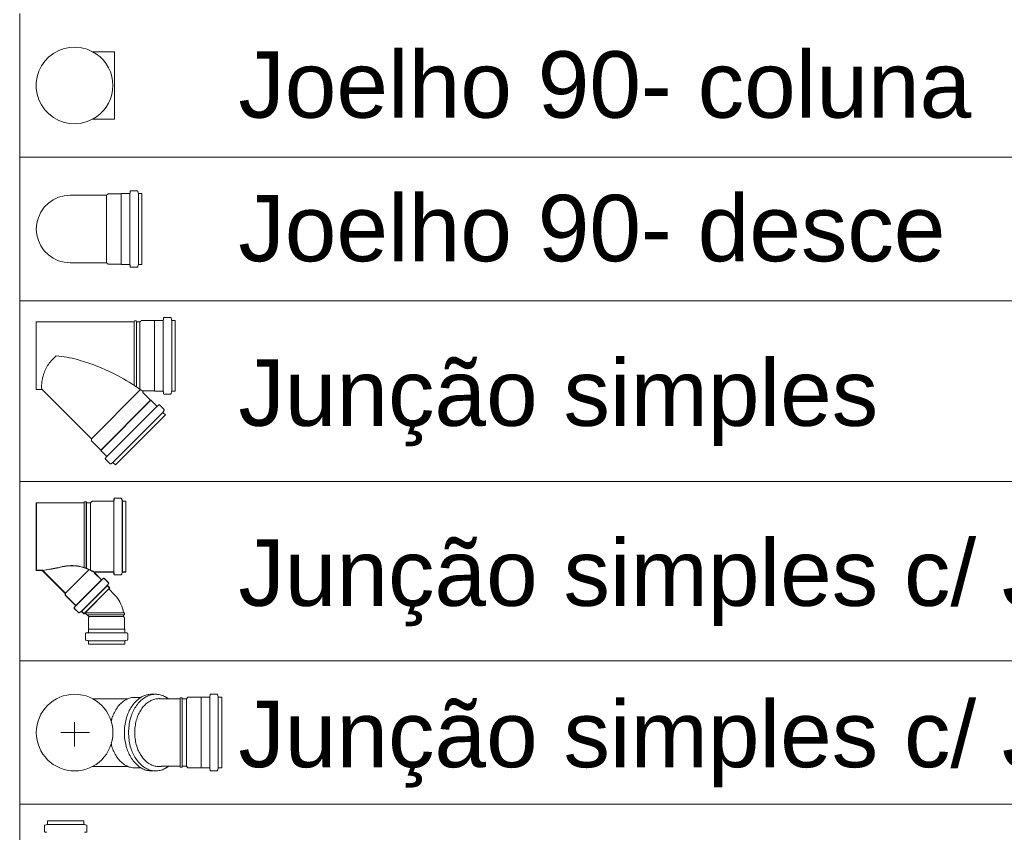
# Model space of a CAD drawing. Header units: millimetres. Extents: x 567 to 934, y -1 to 364.
# Tile 237 of 256: x 708.75 to 711.71, y 92.87 to 95.31. Entities that reach past the tile are written whole.
import ezdxf

# ---------------------------------------------------------------- set-up
doc = ezdxf.new("R2010")
doc.units = ezdxf.units.MM
doc.header["$MEASUREMENT"] = 0
doc.linetypes.add('NULL', pattern=[0])
for name, color, linetype, lineweight in [('DI-Tabelas', 7, 'Continuous', 13), ('Simbolos', 14, 'Continuous', 20), ('Simbolos_int', 14, 'Continuous', 15)]:
    doc.layers.add(name, color=color, linetype=linetype, lineweight=lineweight)
doc.styles.add('Arial', font='arial.ttf')

msp = doc.modelspace()

# ---------------------------------------------------------------- linework, layer by layer
at = {"layer": 'DI-Tabelas'}
for p, q in [((708.746, 94.8973), (708.746, 95.3293)), ((709.354, 94.8973), (708.746, 94.8973)), ((708.746, 94.4653), (708.746, 94.8973)), ((715.4981, 94.8973), (709.354, 94.8973)), ((709.354, 94.4653), (708.746, 94.4653)), ((708.746, 93.9215), (708.746, 94.4653)), ((715.4981, 94.4653), (709.354, 94.4653)), ((709.354, 93.9215), (708.746, 93.9215)), ((708.746, 93.3822), (708.746, 93.9215)), ((715.4981, 93.9215), (709.354, 93.9215)), ((709.354, 93.3822), (708.746, 93.3822)), ((708.746, 92.9502), (708.746, 93.3822)), ((715.4981, 93.3822), (709.354, 93.3822)), ((709.354, 92.9502), (708.746, 92.9502)), ((708.746, 92.4672), (708.746, 92.9502)), ((715.4981, 92.9502), (709.354, 92.9502))]:
    msp.add_line(p, q, dxfattribs=at)
at = {"layer": 'Simbolos'}
for p, q in [((708.9654, 95.2149), (709.0309, 95.2149)), ((708.9654, 95.0117), (709.0309, 95.0117)), ((709.0117, 94.7873), (709.0073, 94.7829)), ((709.0512, 94.7873), (709.0117, 94.7873)), ((709.0517, 94.7878), (709.0512, 94.7873)), ((709.0759, 94.7878), (709.0517, 94.7878)), ((709.0783, 94.7948), (709.0779, 94.7896)), ((709.0992, 94.7966), (709.0803, 94.7966)), ((709.1012, 94.7951), (709.1027, 94.7893)), ((709.1136, 94.7878), (709.1047, 94.7878)), ((709.1136, 94.7878), (709.1136, 94.5748)), ((709.0073, 94.7829), (708.8976, 94.7829)), ((709.0073, 94.5797), (708.8976, 94.5797)), ((709.0117, 94.5753), (709.0073, 94.5797)), ((709.0512, 94.5753), (709.0117, 94.5753)), ((709.0517, 94.5748), (709.0512, 94.5753)), ((709.0759, 94.5748), (709.0517, 94.5748)), ((709.0783, 94.5678), (709.0779, 94.573)), ((709.0992, 94.566), (709.0803, 94.566)), ((709.1012, 94.5675), (709.1027, 94.5733)), ((709.1136, 94.5748), (709.1047, 94.5748)), ((709.0908, 94.4016), (708.796, 94.4016)), ((708.796, 94.1984), (708.796, 94.4016)), ((709.0908, 94.4016), (709.091, 94.4046)), ((709.0969, 94.4046), (709.091, 94.4046)), ((709.0972, 94.4016), (709.0969, 94.4046)), ((709.1077, 94.4016), (709.0972, 94.4016)), ((709.1121, 94.406), (709.1077, 94.4016)), ((709.1516, 94.406), (709.1121, 94.406)), ((709.1521, 94.4065), (709.1516, 94.406)), ((709.1763, 94.4065), (709.1521, 94.4065)), ((709.1787, 94.4135), (709.1783, 94.4083)), ((709.1996, 94.4153), (709.1807, 94.4153)), ((709.2016, 94.4138), (709.2031, 94.408)), ((709.214, 94.4065), (709.2051, 94.4065)), ((709.214, 94.4065), (709.214, 94.1935)), ((708.8126, 94.1984), (708.796, 94.1984)), ((708.9622, 94.0501), (708.8148, 94.1975)), ((709.1516, 94.194), (709.1191, 94.194)), ((709.1521, 94.1935), (709.1516, 94.194)), ((709.1763, 94.1935), (709.1521, 94.1935)), ((709.2016, 94.1862), (709.2031, 94.192)), ((709.214, 94.1935), (709.2051, 94.1935)), ((709.14, 94.1659), (709.117, 94.1889)), ((709.1407, 94.1659), (709.14, 94.1659)), ((709.1578, 94.1488), (709.1407, 94.1659)), ((709.1787, 94.1865), (709.1783, 94.1917)), ((709.1996, 94.1847), (709.1807, 94.1847)), ((709.1644, 94.152), (709.1605, 94.1487)), ((709.1805, 94.1385), (709.1671, 94.1519)), ((709.1808, 94.1361), (709.1778, 94.1309)), ((709.1844, 94.1222), (709.0338, 93.9715)), ((709.1844, 94.1222), (709.1781, 94.1284)), ((708.9622, 94.0439), (708.9622, 94.0501)), ((708.9901, 94.016), (708.9622, 94.0439)), ((708.9901, 94.0153), (708.9901, 94.016)), ((709.0072, 93.9982), (708.9901, 94.0153)), ((709.004, 93.9915), (709.0073, 93.9955)), ((709.0175, 93.9754), (709.0041, 93.9888)), ((709.0199, 93.9751), (709.0251, 93.9782)), ((709.0338, 93.9715), (709.0275, 93.9778)), ((709.0297, 93.8692), (709.0293, 93.8641)), ((709.0302, 93.8697), (709.0298, 93.8646)), ((709.0506, 93.871), (709.0317, 93.871)), ((709.0511, 93.8715), (709.0322, 93.8715)), ((709.0526, 93.8696), (709.0541, 93.8637)), ((709.0531, 93.8701), (709.0546, 93.8642)), ((708.9399, 93.8573), (708.796, 93.8573)), ((708.796, 93.8573), (708.796, 93.6541)), ((708.9404, 93.8578), (708.7965, 93.8578)), ((708.7965, 93.8578), (708.7965, 93.6546)), ((708.9399, 93.8573), (708.9402, 93.8603)), ((708.9399, 93.662), (708.9399, 93.8573)), ((708.9461, 93.8603), (708.9402, 93.8603)), ((708.9404, 93.8578), (708.9407, 93.8608)), ((708.9404, 93.6625), (708.9404, 93.8578)), ((708.9466, 93.8608), (708.9407, 93.8608)), ((708.9463, 93.8573), (708.9461, 93.8603)), ((708.9463, 93.6598), (708.9463, 93.8573)), ((708.9587, 93.8573), (708.9463, 93.8573)), ((708.9468, 93.8578), (708.9466, 93.8608)), ((708.9468, 93.6603), (708.9468, 93.8578)), ((708.9592, 93.8578), (708.9468, 93.8578)), ((708.9636, 93.8622), (708.9587, 93.8573)), ((708.9587, 93.6546), (708.9587, 93.8573)), ((708.9641, 93.8627), (708.9592, 93.8578)), ((708.9592, 93.6551), (708.9592, 93.8578)), ((709.0273, 93.8622), (708.9636, 93.8622)), ((709.0278, 93.8627), (708.9641, 93.8627)), ((709.0291, 93.8622), (709.0291, 93.6492)), ((709.0296, 93.8627), (709.0296, 93.6497)), ((709.0545, 93.8622), (709.0545, 93.6492)), ((709.055, 93.8627), (709.055, 93.6497)), ((709.065, 93.8622), (709.0561, 93.8622)), ((709.0655, 93.8627), (709.0566, 93.8627)), ((709.065, 93.8622), (709.065, 93.6492)), ((709.0655, 93.8627), (709.0655, 93.6497)), ((708.8139, 93.6541), (708.796, 93.6541)), ((708.8144, 93.6546), (708.7965, 93.6546)), ((708.8831, 93.5849), (708.8139, 93.6541)), ((708.8836, 93.5854), (708.8144, 93.6546)), ((708.9546, 93.6564), (708.8831, 93.5849)), ((708.9551, 93.6569), (708.8836, 93.5854)), ((708.9908, 93.6262), (708.9712, 93.6458)), ((708.9913, 93.6267), (708.9717, 93.6463)), ((709.0273, 93.6492), (708.9726, 93.6492)), ((709.0278, 93.6497), (708.9731, 93.6497)), ((708.9976, 93.6295), (708.9935, 93.6261)), ((708.9981, 93.63), (708.994, 93.6266)), ((709.0127, 93.617), (709.0003, 93.6294)), ((709.0132, 93.6175), (709.0008, 93.6299)), ((709.0297, 93.6423), (709.0293, 93.6474)), ((709.0302, 93.6428), (709.0298, 93.6479)), ((709.0506, 93.6404), (709.0317, 93.6404)), ((709.0511, 93.6409), (709.0322, 93.6409)), ((709.0526, 93.6419), (709.0541, 93.6478)), ((709.0531, 93.6424), (709.0546, 93.6483)), ((709.065, 93.6492), (709.0561, 93.6492)), ((709.0655, 93.6497), (709.0566, 93.6497)), ((708.9921, 93.6249), (708.9148, 93.5476)), ((708.9926, 93.6254), (708.9153, 93.5481)), ((709.0091, 93.6079), (708.9318, 93.5306)), ((709.0096, 93.6084), (708.9323, 93.5311)), ((709.0164, 93.6007), (708.939, 93.5233)), ((709.0169, 93.6012), (708.9395, 93.5238)), ((709.013, 93.6146), (709.0099, 93.6092)), ((709.0164, 93.6007), (709.0102, 93.6068)), ((709.0135, 93.6151), (709.0104, 93.6097)), ((709.0169, 93.6012), (709.0107, 93.6073)), ((708.8831, 93.5792), (708.8831, 93.5849)), ((708.9135, 93.5489), (708.8831, 93.5792)), ((708.8836, 93.5797), (708.8836, 93.5854)), ((708.914, 93.5494), (708.8836, 93.5797)), ((709.0317, 93.5807), (709.014, 93.5983)), ((708.9102, 93.5421), (708.9136, 93.5462)), ((708.9107, 93.5426), (708.9141, 93.5467)), ((708.9227, 93.527), (708.9103, 93.5394)), ((708.9232, 93.5275), (708.9108, 93.5399)), ((708.9251, 93.5267), (708.9305, 93.5298)), ((708.9256, 93.5272), (708.931, 93.5303)), ((708.939, 93.5233), (708.9329, 93.5295)), ((708.9395, 93.5238), (708.9334, 93.53)), ((708.9538, 93.5152), (708.9423, 93.5266)), ((708.953, 93.5117), (708.9538, 93.5124)), ((708.953, 93.4781), (708.953, 93.5117)), ((709.058, 93.5269), (709.061, 93.5266)), ((709.058, 93.5205), (709.061, 93.5207)), ((709.058, 93.5153), (709.058, 93.5205)), ((709.0616, 93.5117), (709.058, 93.5153)), ((709.061, 93.5207), (709.061, 93.5266)), ((709.0616, 93.4781), (709.0616, 93.5117)), ((708.9437, 93.4463), (708.9437, 93.4638)), ((708.9455, 93.4658), (708.9508, 93.4663)), ((708.9526, 93.4777), (708.953, 93.4781)), ((708.9526, 93.4683), (708.9526, 93.4777)), ((709.062, 93.4777), (709.0616, 93.4781)), ((709.062, 93.4683), (709.062, 93.4777)), ((709.0691, 93.4658), (709.0638, 93.4663)), ((709.0709, 93.4463), (709.0709, 93.4638)), ((708.9452, 93.4444), (708.9511, 93.4428)), ((708.9526, 93.4322), (708.9526, 93.4409)), ((709.062, 93.4322), (708.9526, 93.4322)), ((709.062, 93.4322), (709.062, 93.4409)), ((709.0694, 93.4444), (709.0635, 93.4428)), ((709.1426, 93.2814), (709.1551, 93.2814)), ((709.3187, 93.2797), (709.3183, 93.2746)), ((709.3396, 93.2815), (709.3207, 93.2815)), ((709.3416, 93.2801), (709.3431, 93.2742)), ((709.0711, 93.2677), (708.9658, 93.2677)), ((709.1109, 93.2721), (709.0924, 93.2721)), ((709.2289, 93.2678), (709.1704, 93.2678)), ((709.2289, 93.2678), (709.2292, 93.2708)), ((709.2351, 93.2708), (709.2292, 93.2708)), ((709.2353, 93.2678), (709.2351, 93.2708)), ((709.2477, 93.2678), (709.2353, 93.2678)), ((709.2521, 93.2722), (709.2477, 93.2678)), ((709.2916, 93.2722), (709.2521, 93.2722)), ((709.2921, 93.2727), (709.2916, 93.2722)), ((709.3163, 93.2727), (709.2921, 93.2727)), ((709.354, 93.2727), (709.3451, 93.2727)), ((709.354, 93.2727), (709.354, 93.0597)), ((709.0711, 93.0645), (708.9658, 93.0645)), ((709.1109, 93.0601), (709.0924, 93.0601)), ((709.1426, 93.0508), (709.1551, 93.0508)), ((709.2289, 93.0646), (709.1726, 93.0646)), ((709.2289, 93.0646), (709.2292, 93.0616)), ((709.2351, 93.0616), (709.2292, 93.0616)), ((709.2353, 93.0646), (709.2351, 93.0616)), ((709.2477, 93.0646), (709.2353, 93.0646)), ((709.2521, 93.0602), (709.2477, 93.0646)), ((709.2916, 93.0602), (709.2521, 93.0602)), ((709.2921, 93.0597), (709.2916, 93.0602)), ((709.3163, 93.0597), (709.2921, 93.0597)), ((709.3187, 93.0528), (709.3183, 93.0579)), ((709.3396, 93.0509), (709.3207, 93.0509)), ((709.3416, 93.0524), (709.3431, 93.0583)), ((709.354, 93.0597), (709.3451, 93.0597)), ((708.8224, 92.8879), (708.8284, 92.8895)), ((708.8299, 92.9002), (708.8299, 92.8915)), ((708.8299, 92.9002), (708.9393, 92.9002)), ((708.9393, 92.9002), (708.9393, 92.8915)), ((708.9467, 92.8879), (708.9407, 92.8895)), ((708.821, 92.886), (708.821, 92.8685)), ((708.8228, 92.8665), (708.828, 92.866)), ((708.9463, 92.8665), (708.9411, 92.866)), ((708.9482, 92.886), (708.9482, 92.8685))]:
    msp.add_line(p, q, dxfattribs=at)
for points in [[(708.9654, 95.2149), (708.9493, 95.222), (708.9323, 95.2266), (708.9148, 95.2285), (708.8972, 95.2278), (708.88, 95.2244), (708.8634, 95.2184), (708.848, 95.2099), (708.834, 95.1992), (708.8218, 95.1865), (708.8117, 95.1721), (708.8039, 95.1563), (708.7986, 95.1395), (708.796, 95.1221), (708.796, 95.1045), (708.7986, 95.0871), (708.8039, 95.0703), (708.8117, 95.0545), (708.8218, 95.0401), (708.834, 95.0274), (708.848, 95.0167), (708.8634, 95.0082), (708.88, 95.0022), (708.8972, 94.9988), (708.9148, 94.9981), (708.9323, 95), (708.9493, 95.0046), (708.9654, 95.0117)], [(708.9654, 95.0117), (708.9772, 95.0189), (708.988, 95.0275), (708.9977, 95.0374), (709.0061, 95.0483), (709.0132, 95.0601), (709.0188, 95.0727), (709.0229, 95.0859), (709.0254, 95.0995), (709.0262, 95.1133), (709.0254, 95.1271), (709.0229, 95.1407), (709.0188, 95.1538), (709.0132, 95.1665), (709.0061, 95.1783), (708.9977, 95.1892), (708.988, 95.199), (708.9772, 95.2076), (708.9654, 95.2149)], [(709.0759, 94.7878), (709.0762, 94.7878), (709.0765, 94.7879), (709.0768, 94.788), (709.0771, 94.7882), (709.0774, 94.7884), (709.0776, 94.7887), (709.0777, 94.789), (709.0778, 94.7893), (709.0779, 94.7896)], [(709.0803, 94.7966), (709.08, 94.7966), (709.0797, 94.7965), (709.0794, 94.7964), (709.0791, 94.7962), (709.0789, 94.7959), (709.0787, 94.7957), (709.0785, 94.7954), (709.0784, 94.7951), (709.0783, 94.7948)], [(709.1012, 94.7951), (709.1011, 94.7954), (709.1009, 94.7956), (709.1008, 94.7959), (709.1006, 94.7961), (709.1003, 94.7963), (709.1001, 94.7964), (709.0998, 94.7965), (709.0995, 94.7966), (709.0992, 94.7966)], [(709.1027, 94.7893), (709.1028, 94.789), (709.103, 94.7887), (709.1031, 94.7885), (709.1033, 94.7883), (709.1036, 94.7881), (709.1038, 94.788), (709.1041, 94.7879), (709.1044, 94.7878), (709.1047, 94.7878)], [(708.8976, 94.7829), (708.8799, 94.7813), (708.8628, 94.7768), (708.8468, 94.7693), (708.8322, 94.7591), (708.8197, 94.7466), (708.8096, 94.7321), (708.8021, 94.716), (708.7975, 94.6989), (708.796, 94.6813), (708.7975, 94.6636), (708.8021, 94.6465), (708.8096, 94.6305), (708.8197, 94.616), (708.8322, 94.6035), (708.8468, 94.5933), (708.8628, 94.5858), (708.8799, 94.5812), (708.8976, 94.5797)], [(709.0779, 94.573), (709.0778, 94.5733), (709.0777, 94.5736), (709.0776, 94.5739), (709.0774, 94.5741), (709.0771, 94.5744), (709.0768, 94.5746), (709.0765, 94.5747), (709.0762, 94.5748), (709.0759, 94.5748)], [(709.0783, 94.5678), (709.0784, 94.5675), (709.0785, 94.5672), (709.0787, 94.5669), (709.0789, 94.5666), (709.0791, 94.5664), (709.0794, 94.5662), (709.0797, 94.5661), (709.08, 94.566), (709.0803, 94.566)], [(709.0992, 94.566), (709.0995, 94.566), (709.0998, 94.5661), (709.1001, 94.5662), (709.1003, 94.5663), (709.1006, 94.5665), (709.1008, 94.5667), (709.1009, 94.5669), (709.1011, 94.5672), (709.1012, 94.5675)], [(709.1047, 94.5748), (709.1044, 94.5748), (709.1041, 94.5747), (709.1038, 94.5746), (709.1036, 94.5745), (709.1033, 94.5743), (709.1031, 94.5741), (709.103, 94.5738), (709.1028, 94.5736), (709.1027, 94.5733)], [(709.1763, 94.4065), (709.1766, 94.4065), (709.1769, 94.4066), (709.1772, 94.4067), (709.1775, 94.4069), (709.1778, 94.4071), (709.178, 94.4074), (709.1781, 94.4077), (709.1782, 94.408), (709.1783, 94.4083)], [(709.1807, 94.4153), (709.1804, 94.4153), (709.1801, 94.4152), (709.1798, 94.4151), (709.1795, 94.4149), (709.1793, 94.4146), (709.1791, 94.4144), (709.1789, 94.4141), (709.1788, 94.4138), (709.1787, 94.4135)], [(709.2016, 94.4138), (709.2015, 94.4141), (709.2013, 94.4143), (709.2012, 94.4146), (709.201, 94.4148), (709.2007, 94.415), (709.2005, 94.4151), (709.2002, 94.4152), (709.1999, 94.4153), (709.1996, 94.4153)], [(709.2031, 94.408), (709.2032, 94.4077), (709.2034, 94.4074), (709.2035, 94.4072), (709.2037, 94.407), (709.204, 94.4068), (709.2042, 94.4067), (709.2045, 94.4066), (709.2048, 94.4065), (709.2051, 94.4065)], [(708.8123, 94.2001), (708.8123, 94.1999), (708.8124, 94.1997), (708.8124, 94.1995), (708.8124, 94.1993), (708.8125, 94.1992), (708.8125, 94.199), (708.8126, 94.1988), (708.8126, 94.1986), (708.8126, 94.1984)], [(708.8148, 94.1975), (708.8146, 94.1977), (708.8144, 94.1978), (708.8141, 94.198), (708.8139, 94.1981), (708.8137, 94.1982), (708.8134, 94.1983), (708.8132, 94.1983), (708.8129, 94.1984), (708.8126, 94.1984)], [(709.1191, 94.194), (709.1187, 94.194), (709.1183, 94.1939), (709.1179, 94.1938), (709.1176, 94.1936), (709.1173, 94.1934), (709.117, 94.1931), (709.1167, 94.1928), (709.1165, 94.1925), (709.1163, 94.1921), (709.1162, 94.1918), (709.1161, 94.1914), (709.1161, 94.191), (709.1161, 94.1906), (709.1162, 94.1902), (709.1163, 94.1898), (709.1165, 94.1895), (709.1167, 94.1892), (709.117, 94.1889)], [(709.1783, 94.1917), (709.1782, 94.192), (709.1781, 94.1923), (709.178, 94.1926), (709.1778, 94.1928), (709.1775, 94.1931), (709.1772, 94.1933), (709.1769, 94.1934), (709.1766, 94.1935), (709.1763, 94.1935)], [(709.2051, 94.1935), (709.2048, 94.1935), (709.2045, 94.1934), (709.2042, 94.1933), (709.204, 94.1932), (709.2037, 94.193), (709.2035, 94.1928), (709.2034, 94.1925), (709.2032, 94.1923), (709.2031, 94.192)], [(709.1787, 94.1865), (709.1788, 94.1862), (709.1789, 94.1859), (709.1791, 94.1856), (709.1793, 94.1853), (709.1795, 94.1851), (709.1798, 94.1849), (709.1801, 94.1848), (709.1804, 94.1847), (709.1807, 94.1847)], [(709.1996, 94.1847), (709.1999, 94.1847), (709.2002, 94.1848), (709.2005, 94.1849), (709.2007, 94.185), (709.201, 94.1852), (709.2012, 94.1854), (709.2013, 94.1856), (709.2015, 94.1859), (709.2016, 94.1862)], [(709.1578, 94.1488), (709.158, 94.1486), (709.1583, 94.1484), (709.1586, 94.1483), (709.1589, 94.1482), (709.1593, 94.1482), (709.1596, 94.1482), (709.1599, 94.1483), (709.1602, 94.1485), (709.1605, 94.1487)], [(709.1671, 94.1519), (709.1669, 94.1521), (709.1666, 94.1522), (709.1663, 94.1524), (709.166, 94.1524), (709.1656, 94.1524), (709.1653, 94.1524), (709.165, 94.1523), (709.1647, 94.1522), (709.1644, 94.152)], [(709.1808, 94.1361), (709.181, 94.1364), (709.181, 94.1366), (709.1811, 94.1369), (709.1811, 94.1372), (709.1811, 94.1375), (709.181, 94.1378), (709.1809, 94.138), (709.1807, 94.1383), (709.1805, 94.1385)], [(709.1778, 94.1309), (709.1777, 94.1306), (709.1776, 94.1303), (709.1775, 94.13), (709.1775, 94.1297), (709.1776, 94.1294), (709.1777, 94.1292), (709.1778, 94.1289), (709.1779, 94.1287), (709.1781, 94.1284)], [(709.004, 93.9915), (709.0038, 93.9912), (709.0036, 93.991), (709.0035, 93.9906), (709.0035, 93.9903), (709.0035, 93.99), (709.0036, 93.9897), (709.0037, 93.9893), (709.0039, 93.9891), (709.0041, 93.9888)], [(709.0073, 93.9955), (709.0075, 93.9957), (709.0076, 93.996), (709.0077, 93.9963), (709.0078, 93.9967), (709.0077, 93.997), (709.0077, 93.9973), (709.0076, 93.9976), (709.0074, 93.9979), (709.0072, 93.9982)], [(709.0174, 93.9754), (709.0177, 93.9752), (709.0179, 93.9751), (709.0182, 93.975), (709.0185, 93.9749), (709.0187, 93.9749), (709.019, 93.9749), (709.0193, 93.9749), (709.0196, 93.975), (709.0199, 93.9751)], [(709.0275, 93.9778), (709.0273, 93.978), (709.027, 93.9782), (709.0268, 93.9783), (709.0265, 93.9784), (709.0262, 93.9784), (709.0259, 93.9784), (709.0256, 93.9784), (709.0254, 93.9783), (709.0251, 93.9781)], [(709.0317, 93.871), (709.0314, 93.871), (709.0311, 93.8709), (709.0308, 93.8708), (709.0305, 93.8706), (709.0302, 93.8704), (709.03, 93.8701), (709.0299, 93.8698), (709.0298, 93.8695), (709.0297, 93.8692)], [(709.0322, 93.8715), (709.0319, 93.8715), (709.0316, 93.8714), (709.0313, 93.8713), (709.031, 93.8711), (709.0307, 93.8709), (709.0305, 93.8706), (709.0304, 93.8703), (709.0303, 93.87), (709.0302, 93.8697)], [(709.0526, 93.8695), (709.0525, 93.8698), (709.0523, 93.8701), (709.0522, 93.8703), (709.052, 93.8705), (709.0517, 93.8707), (709.0515, 93.8708), (709.0512, 93.8709), (709.0509, 93.871), (709.0506, 93.871)], [(709.0531, 93.87), (709.053, 93.8703), (709.0528, 93.8706), (709.0527, 93.8708), (709.0525, 93.871), (709.0522, 93.8712), (709.052, 93.8713), (709.0517, 93.8714), (709.0514, 93.8715), (709.0511, 93.8715)], [(709.0273, 93.8622), (709.0276, 93.8623), (709.0279, 93.8623), (709.0282, 93.8625), (709.0285, 93.8626), (709.0288, 93.8629), (709.029, 93.8631), (709.0291, 93.8634), (709.0292, 93.8637), (709.0293, 93.8641)], [(709.0278, 93.8627), (709.0281, 93.8628), (709.0284, 93.8628), (709.0287, 93.863), (709.029, 93.8631), (709.0293, 93.8634), (709.0295, 93.8636), (709.0296, 93.8639), (709.0297, 93.8642), (709.0298, 93.8646)], [(709.0541, 93.8637), (709.0542, 93.8634), (709.0544, 93.8632), (709.0545, 93.8629), (709.0547, 93.8627), (709.055, 93.8626), (709.0552, 93.8624), (709.0555, 93.8623), (709.0558, 93.8623), (709.0561, 93.8622)], [(709.0546, 93.8642), (709.0547, 93.8639), (709.0549, 93.8637), (709.055, 93.8634), (709.0552, 93.8632), (709.0555, 93.8631), (709.0557, 93.8629), (709.056, 93.8628), (709.0563, 93.8628), (709.0566, 93.8627)], [(708.8618, 93.6616), (708.8567, 93.6608), (708.8515, 93.6599), (708.8463, 93.6591), (708.8412, 93.6582), (708.836, 93.6573), (708.8309, 93.6563), (708.8258, 93.6553), (708.8206, 93.6543), (708.8155, 93.6533)], [(708.8623, 93.6621), (708.8572, 93.6613), (708.852, 93.6604), (708.8468, 93.6596), (708.8417, 93.6587), (708.8365, 93.6578), (708.8314, 93.6568), (708.8263, 93.6558), (708.8211, 93.6548), (708.816, 93.6538)], [(708.9183, 93.6672), (708.912, 93.6678), (708.9056, 93.6681), (708.8993, 93.668), (708.8929, 93.6677), (708.8866, 93.6671), (708.8803, 93.6661), (708.8741, 93.6649), (708.8679, 93.6634), (708.8618, 93.6616)], [(708.9188, 93.6677), (708.9125, 93.6683), (708.9061, 93.6686), (708.8998, 93.6685), (708.8934, 93.6682), (708.8871, 93.6676), (708.8808, 93.6666), (708.8746, 93.6654), (708.8684, 93.6639), (708.8623, 93.6621)], [(708.9709, 93.6481), (708.9654, 93.6512), (708.9598, 93.654), (708.9542, 93.6566), (708.9484, 93.659), (708.9425, 93.6611), (708.9366, 93.663), (708.9305, 93.6647), (708.9245, 93.6661), (708.9183, 93.6672)], [(708.9714, 93.6486), (708.9659, 93.6517), (708.9603, 93.6545), (708.9547, 93.6571), (708.9489, 93.6595), (708.943, 93.6616), (708.9371, 93.6635), (708.931, 93.6652), (708.925, 93.6666), (708.9188, 93.6677)], [(708.8155, 93.6533), (708.8154, 93.6534), (708.8152, 93.6536), (708.8151, 93.6537), (708.8149, 93.6538), (708.8147, 93.6539), (708.8145, 93.654), (708.8143, 93.6541), (708.8141, 93.6541), (708.8139, 93.6541)], [(708.816, 93.6538), (708.8159, 93.6539), (708.8157, 93.6541), (708.8156, 93.6542), (708.8154, 93.6543), (708.8152, 93.6544), (708.815, 93.6545), (708.8148, 93.6546), (708.8146, 93.6546), (708.8144, 93.6546)], [(708.9726, 93.6492), (708.9724, 93.6492), (708.9721, 93.6492), (708.9719, 93.6491), (708.9716, 93.649), (708.9714, 93.6488), (708.9712, 93.6486), (708.971, 93.6484), (708.9709, 93.6482), (708.9708, 93.648), (708.9707, 93.6477), (708.9707, 93.6475), (708.9706, 93.6472), (708.9707, 93.647), (708.9707, 93.6467), (708.9708, 93.6465), (708.9709, 93.6462), (708.971, 93.646), (708.9712, 93.6458)], [(708.9731, 93.6497), (708.9729, 93.6497), (708.9726, 93.6497), (708.9724, 93.6496), (708.9721, 93.6495), (708.9719, 93.6493), (708.9717, 93.6491), (708.9715, 93.6489), (708.9714, 93.6487), (708.9713, 93.6485), (708.9712, 93.6482), (708.9712, 93.648), (708.9711, 93.6477), (708.9712, 93.6475), (708.9712, 93.6472), (708.9713, 93.647), (708.9714, 93.6467), (708.9715, 93.6465), (708.9717, 93.6463)], [(709.0003, 93.6294), (709, 93.6296), (708.9997, 93.6297), (708.9994, 93.6299), (708.9991, 93.6299), (708.9988, 93.6299), (708.9985, 93.6299), (708.9981, 93.6298), (708.9978, 93.6297), (708.9976, 93.6295)], [(709.0008, 93.6299), (709.0005, 93.6301), (709.0002, 93.6302), (708.9999, 93.6304), (708.9996, 93.6304), (708.9993, 93.6304), (708.999, 93.6304), (708.9986, 93.6303), (708.9983, 93.6302), (708.9981, 93.63)], [(709.0293, 93.6474), (709.0292, 93.6477), (709.0291, 93.648), (709.029, 93.6483), (709.0288, 93.6486), (709.0285, 93.6488), (709.0282, 93.649), (709.0279, 93.6491), (709.0276, 93.6492), (709.0273, 93.6492)], [(709.0298, 93.6479), (709.0297, 93.6482), (709.0296, 93.6485), (709.0295, 93.6488), (709.0293, 93.6491), (709.029, 93.6493), (709.0287, 93.6495), (709.0284, 93.6496), (709.0281, 93.6497), (709.0278, 93.6497)], [(709.0297, 93.6423), (709.0298, 93.6419), (709.0299, 93.6416), (709.03, 93.6413), (709.0302, 93.6411), (709.0305, 93.6408), (709.0308, 93.6407), (709.0311, 93.6405), (709.0314, 93.6405), (709.0317, 93.6404)], [(709.0302, 93.6428), (709.0303, 93.6424), (709.0304, 93.6421), (709.0305, 93.6418), (709.0307, 93.6416), (709.031, 93.6413), (709.0313, 93.6412), (709.0316, 93.641), (709.0319, 93.641), (709.0322, 93.6409)], [(709.0506, 93.6404), (709.0509, 93.6405), (709.0512, 93.6405), (709.0515, 93.6406), (709.0517, 93.6408), (709.052, 93.6409), (709.0522, 93.6411), (709.0523, 93.6414), (709.0525, 93.6416), (709.0526, 93.6419)], [(709.0511, 93.6409), (709.0514, 93.641), (709.0517, 93.641), (709.052, 93.6411), (709.0522, 93.6413), (709.0525, 93.6414), (709.0527, 93.6416), (709.0528, 93.6419), (709.053, 93.6421), (709.0531, 93.6424)], [(709.0561, 93.6492), (709.0558, 93.6492), (709.0555, 93.6491), (709.0552, 93.649), (709.055, 93.6489), (709.0547, 93.6487), (709.0545, 93.6485), (709.0544, 93.6483), (709.0542, 93.648), (709.0541, 93.6477)], [(709.0566, 93.6497), (709.0563, 93.6497), (709.056, 93.6496), (709.0557, 93.6495), (709.0555, 93.6494), (709.0552, 93.6492), (709.055, 93.649), (709.0549, 93.6488), (709.0547, 93.6485), (709.0546, 93.6482)], [(708.9908, 93.6262), (708.9911, 93.626), (708.9914, 93.6258), (708.9917, 93.6257), (708.992, 93.6256), (708.9923, 93.6256), (708.9926, 93.6257), (708.993, 93.6258), (708.9933, 93.6259), (708.9935, 93.6261)], [(708.9913, 93.6267), (708.9916, 93.6265), (708.9919, 93.6263), (708.9922, 93.6262), (708.9925, 93.6261), (708.9928, 93.6261), (708.9931, 93.6262), (708.9935, 93.6263), (708.9938, 93.6264), (708.994, 93.6266)], [(709.0099, 93.6092), (709.0098, 93.609), (709.0097, 93.6087), (709.0096, 93.6084), (709.0096, 93.6081), (709.0097, 93.6078), (709.0098, 93.6075), (709.0099, 93.6073), (709.01, 93.607), (709.0102, 93.6068)], [(709.0104, 93.6097), (709.0103, 93.6095), (709.0102, 93.6092), (709.0101, 93.6089), (709.0101, 93.6086), (709.0102, 93.6083), (709.0103, 93.608), (709.0104, 93.6078), (709.0105, 93.6075), (709.0107, 93.6073)], [(709.013, 93.6146), (709.0131, 93.6148), (709.0132, 93.6151), (709.0132, 93.6154), (709.0133, 93.6157), (709.0132, 93.616), (709.0131, 93.6162), (709.013, 93.6165), (709.0129, 93.6167), (709.0127, 93.617)], [(709.0135, 93.6151), (709.0136, 93.6153), (709.0137, 93.6156), (709.0137, 93.6159), (709.0138, 93.6162), (709.0137, 93.6165), (709.0136, 93.6167), (709.0135, 93.617), (709.0134, 93.6172), (709.0132, 93.6175)], [(709.058, 93.5269), (709.0569, 93.5335), (709.0553, 93.5401), (709.0532, 93.5466), (709.0507, 93.5529), (709.0477, 93.559), (709.0443, 93.5648), (709.0405, 93.5704), (709.0362, 93.5757), (709.0317, 93.5807)], [(708.9102, 93.5421), (708.91, 93.5418), (708.9099, 93.5416), (708.9098, 93.5412), (708.9097, 93.5409), (708.9098, 93.5406), (708.9098, 93.5403), (708.9099, 93.5399), (708.9101, 93.5397), (708.9103, 93.5394)], [(708.9107, 93.5426), (708.9105, 93.5423), (708.9104, 93.5421), (708.9103, 93.5417), (708.9102, 93.5414), (708.9103, 93.5411), (708.9103, 93.5408), (708.9104, 93.5404), (708.9106, 93.5402), (708.9108, 93.5399)], [(708.9136, 93.5461), (708.9138, 93.5464), (708.9139, 93.5467), (708.914, 93.547), (708.9141, 93.5474), (708.914, 93.5477), (708.914, 93.548), (708.9139, 93.5483), (708.9137, 93.5486), (708.9135, 93.5488)], [(708.9141, 93.5466), (708.9143, 93.5469), (708.9144, 93.5472), (708.9145, 93.5475), (708.9146, 93.5479), (708.9145, 93.5482), (708.9145, 93.5485), (708.9144, 93.5488), (708.9142, 93.5491), (708.914, 93.5493)], [(708.9227, 93.527), (708.9229, 93.5268), (708.9232, 93.5267), (708.9235, 93.5266), (708.9237, 93.5265), (708.924, 93.5264), (708.9243, 93.5264), (708.9246, 93.5265), (708.9249, 93.5266), (708.9251, 93.5267)], [(708.9232, 93.5275), (708.9234, 93.5273), (708.9237, 93.5272), (708.924, 93.5271), (708.9242, 93.527), (708.9245, 93.5269), (708.9248, 93.5269), (708.9251, 93.527), (708.9254, 93.5271), (708.9256, 93.5272)], [(708.9329, 93.5295), (708.9326, 93.5297), (708.9324, 93.5298), (708.9321, 93.5299), (708.9319, 93.53), (708.9316, 93.53), (708.9313, 93.53), (708.931, 93.53), (708.9307, 93.5299), (708.9305, 93.5298)], [(708.9334, 93.53), (708.9331, 93.5302), (708.9329, 93.5303), (708.9326, 93.5304), (708.9324, 93.5305), (708.9321, 93.5305), (708.9318, 93.5305), (708.9315, 93.5305), (708.9312, 93.5304), (708.931, 93.5303)], [(708.9538, 93.5124), (708.954, 93.5127), (708.9542, 93.513), (708.9543, 93.5133), (708.9543, 93.5136), (708.9543, 93.514), (708.9543, 93.5143), (708.9542, 93.5146), (708.954, 93.5149), (708.9538, 93.5152)], [(708.9456, 93.4658), (708.9452, 93.4658), (708.9449, 93.4657), (708.9446, 93.4655), (708.9444, 93.4653), (708.9441, 93.4651), (708.944, 93.4648), (708.9438, 93.4645), (708.9438, 93.4642), (708.9437, 93.4638)], [(708.9508, 93.4663), (708.9511, 93.4664), (708.9514, 93.4665), (708.9517, 93.4666), (708.952, 93.4668), (708.9522, 93.4671), (708.9524, 93.4674), (708.9525, 93.4677), (708.9526, 93.468), (708.9526, 93.4683)], [(709.062, 93.4683), (709.0621, 93.468), (709.0621, 93.4677), (709.0623, 93.4674), (709.0624, 93.4671), (709.0627, 93.4668), (709.0629, 93.4666), (709.0632, 93.4665), (709.0635, 93.4664), (709.0639, 93.4663)], [(709.0709, 93.4638), (709.0709, 93.4642), (709.0708, 93.4645), (709.0707, 93.4648), (709.0705, 93.4651), (709.0703, 93.4653), (709.07, 93.4655), (709.0697, 93.4657), (709.0694, 93.4658), (709.0691, 93.4658)], [(708.9437, 93.4463), (708.9437, 93.446), (708.9438, 93.4457), (708.9439, 93.4455), (708.9441, 93.4452), (708.9442, 93.445), (708.9444, 93.4448), (708.9447, 93.4446), (708.9449, 93.4445), (708.9452, 93.4444)], [(708.9526, 93.4409), (708.9526, 93.4411), (708.9525, 93.4414), (708.9524, 93.4417), (708.9523, 93.442), (708.9521, 93.4422), (708.9519, 93.4424), (708.9517, 93.4426), (708.9514, 93.4427), (708.9511, 93.4428)], [(709.0635, 93.4428), (709.0632, 93.4427), (709.063, 93.4426), (709.0627, 93.4424), (709.0625, 93.4422), (709.0624, 93.442), (709.0622, 93.4417), (709.0621, 93.4414), (709.062, 93.4411), (709.062, 93.4409)], [(709.0694, 93.4444), (709.0697, 93.4445), (709.07, 93.4446), (709.0702, 93.4448), (709.0704, 93.445), (709.0706, 93.4452), (709.0707, 93.4455), (709.0708, 93.4457), (709.0709, 93.446), (709.0709, 93.4463)], [(709.113, 93.2734), (709.1094, 93.2711), (709.1059, 93.2687), (709.1025, 93.2661), (709.0992, 93.2634), (709.0961, 93.2605), (709.0931, 93.2575), (709.0902, 93.2543), (709.0875, 93.251), (709.085, 93.2476)], [(709.1255, 93.2734), (709.1219, 93.2711), (709.1184, 93.2687), (709.115, 93.2661), (709.1117, 93.2634), (709.1086, 93.2605), (709.1056, 93.2575), (709.1027, 93.2543), (709.1, 93.251), (709.0975, 93.2476)], [(709.1426, 93.2814), (709.1392, 93.2813), (709.1358, 93.281), (709.1323, 93.2805), (709.129, 93.2798), (709.1256, 93.2789), (709.1224, 93.2778), (709.1192, 93.2765), (709.116, 93.275), (709.113, 93.2734)], [(709.1551, 93.2814), (709.1517, 93.2813), (709.1483, 93.281), (709.1448, 93.2805), (709.1415, 93.2798), (709.1381, 93.2789), (709.1349, 93.2778), (709.1317, 93.2765), (709.1285, 93.275), (709.1255, 93.2734)], [(709.1847, 93.2734), (709.1817, 93.275), (709.1786, 93.2765), (709.1754, 93.2778), (709.1721, 93.2789), (709.1688, 93.2798), (709.1654, 93.2805), (709.162, 93.281), (709.1586, 93.2813), (709.1551, 93.2814)], [(709.1931, 93.2678), (709.1922, 93.2685), (709.1913, 93.2692), (709.1904, 93.2698), (709.1895, 93.2704), (709.1885, 93.271), (709.1876, 93.2716), (709.1867, 93.2722), (709.1857, 93.2728), (709.1848, 93.2734)], [(709.3163, 93.2727), (709.3166, 93.2728), (709.3169, 93.2728), (709.3172, 93.273), (709.3175, 93.2732), (709.3178, 93.2734), (709.318, 93.2736), (709.3181, 93.2739), (709.3182, 93.2742), (709.3183, 93.2746)], [(709.3207, 93.2815), (709.3204, 93.2815), (709.3201, 93.2814), (709.3198, 93.2813), (709.3195, 93.2811), (709.3193, 93.2809), (709.3191, 93.2806), (709.3189, 93.2803), (709.3188, 93.28), (709.3187, 93.2797)], [(709.3416, 93.2801), (709.3415, 93.2803), (709.3413, 93.2806), (709.3412, 93.2808), (709.341, 93.281), (709.3407, 93.2812), (709.3405, 93.2814), (709.3402, 93.2815), (709.3399, 93.2815), (709.3396, 93.2815)], [(709.3431, 93.2742), (709.3432, 93.2739), (709.3434, 93.2737), (709.3435, 93.2735), (709.3437, 93.2732), (709.344, 93.2731), (709.3442, 93.2729), (709.3445, 93.2728), (709.3448, 93.2728), (709.3451, 93.2727)], [(709.0652, 93.2647), (709.0618, 93.2626), (709.0586, 93.2604), (709.0555, 93.2581), (709.0525, 93.2556), (709.0496, 93.2529), (709.0468, 93.2501), (709.0442, 93.2472), (709.0417, 93.2442), (709.0394, 93.241)], [(709.0924, 93.2721), (709.0892, 93.272), (709.0861, 93.2717), (709.0829, 93.2712), (709.0798, 93.2706), (709.0768, 93.2698), (709.0738, 93.2688), (709.0708, 93.2676), (709.068, 93.2662), (709.0652, 93.2647)], [(709.085, 93.2476), (709.0825, 93.2439), (709.0801, 93.2402), (709.0779, 93.2363), (709.0758, 93.2324), (709.0739, 93.2284), (709.0721, 93.2243), (709.0705, 93.2202), (709.069, 93.216), (709.0677, 93.2118)], [(709.0975, 93.2476), (709.095, 93.2439), (709.0926, 93.2402), (709.0904, 93.2363), (709.0883, 93.2324), (709.0864, 93.2284), (709.0846, 93.2243), (709.083, 93.2202), (709.0815, 93.216), (709.0802, 93.2118)], [(709.0394, 93.241), (709.0371, 93.2377), (709.0349, 93.2342), (709.0329, 93.2307), (709.031, 93.227), (709.0292, 93.2234), (709.0276, 93.2196), (709.026, 93.2158), (709.0247, 93.212), (709.0235, 93.2081)], [(709.0235, 93.2081), (709.0232, 93.2072), (709.023, 93.2063), (709.0227, 93.2055), (709.0225, 93.2046), (709.0223, 93.2037), (709.022, 93.2028), (709.0218, 93.202), (709.0216, 93.2011), (709.0214, 93.2002)], [(709.0677, 93.2118), (709.0663, 93.2068), (709.0651, 93.2018), (709.064, 93.1968), (709.0631, 93.1917), (709.0624, 93.1866), (709.0618, 93.1815), (709.0614, 93.1764), (709.0612, 93.1712), (709.0611, 93.1661)], [(709.0802, 93.2118), (709.0788, 93.2068), (709.0776, 93.2018), (709.0765, 93.1968), (709.0756, 93.1917), (709.0749, 93.1866), (709.0743, 93.1815), (709.0739, 93.1764), (709.0737, 93.1712), (709.0736, 93.1661)], [(709.0611, 93.1661), (709.0612, 93.1609), (709.0614, 93.1558), (709.0618, 93.1507), (709.0624, 93.1456), (709.0631, 93.1405), (709.064, 93.1354), (709.0651, 93.1304), (709.0663, 93.1254), (709.0677, 93.1204)], [(709.0736, 93.1661), (709.0737, 93.1609), (709.0739, 93.1558), (709.0743, 93.1507), (709.0749, 93.1456), (709.0756, 93.1405), (709.0765, 93.1354), (709.0776, 93.1304), (709.0788, 93.1254), (709.0802, 93.1204)], [(709.0214, 93.132), (709.0216, 93.1311), (709.0218, 93.1302), (709.022, 93.1293), (709.0223, 93.1285), (709.0225, 93.1276), (709.0227, 93.1267), (709.023, 93.1258), (709.0232, 93.125), (709.0235, 93.1241)], [(709.0235, 93.1241), (709.0247, 93.1202), (709.026, 93.1163), (709.0276, 93.1125), (709.0292, 93.1088), (709.031, 93.1051), (709.0329, 93.1015), (709.0349, 93.098), (709.0371, 93.0945), (709.0394, 93.0911)], [(709.0677, 93.1204), (709.069, 93.1162), (709.0705, 93.112), (709.0721, 93.1078), (709.0739, 93.1038), (709.0758, 93.0998), (709.0779, 93.0958), (709.0801, 93.092), (709.0825, 93.0882), (709.085, 93.0846)], [(709.0802, 93.1204), (709.0815, 93.1162), (709.083, 93.112), (709.0846, 93.1078), (709.0864, 93.1038), (709.0883, 93.0998), (709.0904, 93.0958), (709.0926, 93.092), (709.095, 93.0882), (709.0975, 93.0846)], [(709.0394, 93.0911), (709.0417, 93.088), (709.0442, 93.085), (709.0468, 93.0821), (709.0496, 93.0793), (709.0525, 93.0766), (709.0555, 93.0741), (709.0586, 93.0717), (709.0618, 93.0695), (709.0652, 93.0675)], [(709.0652, 93.0675), (709.068, 93.0659), (709.0708, 93.0646), (709.0738, 93.0634), (709.0768, 93.0624), (709.0798, 93.0616), (709.0829, 93.0609), (709.0861, 93.0605), (709.0892, 93.0602), (709.0924, 93.0601)], [(709.085, 93.0846), (709.0875, 93.0811), (709.0902, 93.0778), (709.0931, 93.0747), (709.0961, 93.0717), (709.0992, 93.0688), (709.1025, 93.066), (709.1059, 93.0635), (709.1094, 93.0611), (709.113, 93.0588)], [(709.0975, 93.0846), (709.1, 93.0811), (709.1027, 93.0778), (709.1056, 93.0747), (709.1086, 93.0717), (709.1117, 93.0688), (709.115, 93.066), (709.1184, 93.0635), (709.1219, 93.0611), (709.1255, 93.0588)], [(709.113, 93.0588), (709.116, 93.0572), (709.1192, 93.0557), (709.1224, 93.0544), (709.1256, 93.0533), (709.129, 93.0524), (709.1323, 93.0517), (709.1358, 93.0512), (709.1392, 93.0509), (709.1426, 93.0508)], [(709.1255, 93.0588), (709.1285, 93.0572), (709.1317, 93.0557), (709.1349, 93.0544), (709.1381, 93.0533), (709.1415, 93.0524), (709.1448, 93.0517), (709.1483, 93.0512), (709.1517, 93.0509), (709.1551, 93.0508)], [(709.1551, 93.0508), (709.1586, 93.0509), (709.162, 93.0512), (709.1654, 93.0517), (709.1688, 93.0524), (709.1721, 93.0533), (709.1754, 93.0544), (709.1786, 93.0557), (709.1817, 93.0572), (709.1847, 93.0588)], [(709.1848, 93.0588), (709.1858, 93.0594), (709.1868, 93.06), (709.1877, 93.0606), (709.1887, 93.0613), (709.1897, 93.0619), (709.1907, 93.0626), (709.1916, 93.0633), (709.1925, 93.0639), (709.1935, 93.0646)], [(709.3183, 93.0579), (709.3182, 93.0582), (709.3181, 93.0585), (709.318, 93.0588), (709.3178, 93.0591), (709.3175, 93.0593), (709.3172, 93.0595), (709.3169, 93.0596), (709.3166, 93.0597), (709.3163, 93.0597)], [(709.3187, 93.0528), (709.3188, 93.0524), (709.3189, 93.0521), (709.3191, 93.0518), (709.3193, 93.0516), (709.3195, 93.0514), (709.3198, 93.0512), (709.3201, 93.051), (709.3204, 93.051), (709.3207, 93.0509)], [(709.3396, 93.0509), (709.3399, 93.051), (709.3402, 93.051), (709.3405, 93.0511), (709.3407, 93.0513), (709.341, 93.0514), (709.3412, 93.0517), (709.3413, 93.0519), (709.3415, 93.0521), (709.3416, 93.0524)], [(709.3451, 93.0597), (709.3448, 93.0597), (709.3445, 93.0597), (709.3442, 93.0596), (709.344, 93.0594), (709.3437, 93.0592), (709.3435, 93.059), (709.3434, 93.0588), (709.3432, 93.0585), (709.3431, 93.0583)], [(708.8284, 92.8895), (708.8286, 92.8896), (708.8289, 92.8898), (708.8291, 92.8899), (708.8293, 92.8901), (708.8295, 92.8904), (708.8297, 92.8906), (708.8298, 92.8909), (708.8298, 92.8912), (708.8299, 92.8915)], [(708.9393, 92.8915), (708.9393, 92.8912), (708.9393, 92.8909), (708.9394, 92.8906), (708.9396, 92.8904), (708.9398, 92.8901), (708.94, 92.8899), (708.9402, 92.8898), (708.9405, 92.8896), (708.9407, 92.8895)], [(708.8224, 92.8879), (708.8222, 92.8878), (708.8219, 92.8877), (708.8217, 92.8875), (708.8215, 92.8873), (708.8213, 92.8871), (708.8211, 92.8868), (708.821, 92.8866), (708.821, 92.8863), (708.821, 92.886)], [(708.821, 92.8685), (708.821, 92.8682), (708.8211, 92.8678), (708.8212, 92.8675), (708.8214, 92.8673), (708.8216, 92.867), (708.8219, 92.8668), (708.8221, 92.8667), (708.8225, 92.8665), (708.8228, 92.8665)], [(708.9463, 92.8665), (708.9467, 92.8665), (708.947, 92.8667), (708.9473, 92.8668), (708.9475, 92.867), (708.9477, 92.8673), (708.9479, 92.8675), (708.948, 92.8678), (708.9481, 92.8682), (708.9482, 92.8685)], [(708.9482, 92.886), (708.9481, 92.8863), (708.9481, 92.8866), (708.948, 92.8868), (708.9478, 92.8871), (708.9476, 92.8873), (708.9474, 92.8875), (708.9472, 92.8877), (708.9469, 92.8878), (708.9467, 92.8879)]]:
    msp.add_lwpolyline(points, dxfattribs=at)
msp.add_circle((708.9113, 93.1661), 0.1153, dxfattribs=at)
at = {"layer": 'Simbolos_int'}
for p, q in [((709.0309, 95.0117), (709.0309, 95.2149)), ((709.0512, 94.7873), (709.0512, 94.5753)), ((709.0777, 94.7878), (709.0777, 94.5748)), ((709.1031, 94.7878), (709.1031, 94.5748)), ((709.0073, 94.7829), (709.0073, 94.5797)), ((709.0908, 94.2109), (709.0908, 94.4016)), ((709.0972, 94.2066), (709.0972, 94.4016)), ((709.1077, 94.1994), (709.1077, 94.4016)), ((709.1516, 94.194), (709.1516, 94.406)), ((709.1781, 94.4065), (709.1781, 94.1935)), ((709.2035, 94.4065), (709.2035, 94.1935)), ((708.9622, 94.0501), (709.1099, 94.1979)), ((708.9901, 94.016), (709.14, 94.1659)), ((708.9901, 94.0153), (709.1407, 94.1659)), ((709.1591, 94.1475), (709.0085, 93.9969)), ((709.177, 94.1295), (709.0264, 93.9789)), ((708.9423, 93.5266), (709.014, 93.5983)), ((709.058, 93.5269), (708.9425, 93.5269)), ((709.058, 93.5205), (708.9485, 93.5205)), ((709.058, 93.5153), (708.9537, 93.5153)), ((709.062, 93.4777), (708.9526, 93.4777)), ((709.062, 93.4665), (708.9526, 93.4665)), ((709.062, 93.4424), (708.9526, 93.4424)), ((709.2289, 93.0646), (709.2289, 93.2678)), ((709.2353, 93.0646), (709.2353, 93.2678)), ((709.2477, 93.0646), (709.2477, 93.2678)), ((709.2921, 93.0597), (709.2921, 93.2727)), ((709.3181, 93.2727), (709.3181, 93.0597)), ((709.3435, 93.2727), (709.3435, 93.0597)), ((708.9113, 93.1661), (708.9113, 93.1973)), ((708.9113, 93.1661), (708.8701, 93.1661)), ((708.9113, 93.1661), (708.9113, 93.1239)), ((708.9113, 93.1661), (708.9561, 93.1661)), ((708.8299, 92.8899), (708.9393, 92.8899))]:
    msp.add_line(p, q, dxfattribs=at)
for points in [[(708.8559, 94.3), (708.8527, 94.2971), (708.8495, 94.294), (708.8464, 94.2909), (708.8434, 94.2876), (708.8405, 94.2843), (708.8377, 94.2809), (708.835, 94.2774), (708.8324, 94.2738), (708.8299, 94.2702)], [(708.9277, 94.2861), (708.9199, 94.2883), (708.912, 94.2904), (708.9041, 94.2923), (708.8962, 94.294), (708.8882, 94.2955), (708.8802, 94.2969), (708.8721, 94.2981), (708.864, 94.2991), (708.856, 94.3)], [(709.0406, 94.2403), (709.0286, 94.2465), (709.0164, 94.2524), (709.004, 94.258), (708.9916, 94.2634), (708.979, 94.2685), (708.9663, 94.2733), (708.9536, 94.2779), (708.9407, 94.2821), (708.9277, 94.2861)], [(708.8299, 94.2702), (708.8277, 94.2664), (708.8257, 94.2625), (708.8238, 94.2586), (708.822, 94.2547), (708.8203, 94.2506), (708.8188, 94.2465), (708.8174, 94.2424), (708.8161, 94.2382), (708.815, 94.234)], [(708.815, 94.234), (708.8141, 94.2303), (708.8134, 94.2266), (708.8128, 94.2228), (708.8124, 94.2191), (708.8121, 94.2153), (708.8119, 94.2115), (708.8119, 94.2077), (708.812, 94.2039), (708.8123, 94.2001)], [(709.1168, 94.1929), (709.1087, 94.1987), (709.1005, 94.2044), (709.0922, 94.2099), (709.0838, 94.2153), (709.0753, 94.2206), (709.0668, 94.2257), (709.0581, 94.2307), (709.0494, 94.2356), (709.0406, 94.2403)], [(709.1382, 93.2611), (709.135, 93.2591), (709.1318, 93.257), (709.1288, 93.2547), (709.1259, 93.2523), (709.1232, 93.2497), (709.1205, 93.247), (709.118, 93.2442), (709.1156, 93.2413), (709.1133, 93.2383)], [(709.1644, 93.2682), (709.1613, 93.2681), (709.1583, 93.2678), (709.1553, 93.2674), (709.1523, 93.2667), (709.1493, 93.2659), (709.1464, 93.265), (709.1436, 93.2638), (709.1409, 93.2625), (709.1382, 93.2611)], [(709.1704, 93.2678), (709.1697, 93.2679), (709.169, 93.268), (709.1684, 93.268), (709.1677, 93.2681), (709.1671, 93.2681), (709.1664, 93.2681), (709.1657, 93.2682), (709.1651, 93.2682), (709.1644, 93.2682)], [(709.1133, 93.2383), (709.1111, 93.235), (709.109, 93.2317), (709.1071, 93.2283), (709.1052, 93.2248), (709.1035, 93.2213), (709.1019, 93.2177), (709.1005, 93.214), (709.0992, 93.2103), (709.098, 93.2065)], [(709.098, 93.2065), (709.0968, 93.2021), (709.0957, 93.1977), (709.0948, 93.1932), (709.094, 93.1888), (709.0934, 93.1843), (709.0928, 93.1797), (709.0925, 93.1752), (709.0923, 93.1706), (709.0922, 93.1661)], [(709.0922, 93.1661), (709.0923, 93.1615), (709.0925, 93.157), (709.0928, 93.1524), (709.0934, 93.1479), (709.094, 93.1434), (709.0948, 93.1389), (709.0957, 93.1345), (709.0968, 93.13), (709.098, 93.1256)], [(709.098, 93.1256), (709.0992, 93.1219), (709.1005, 93.1182), (709.1019, 93.1145), (709.1035, 93.1109), (709.1052, 93.1074), (709.1071, 93.1039), (709.109, 93.1005), (709.1111, 93.0971), (709.1133, 93.0939)], [(709.1133, 93.0939), (709.1156, 93.0909), (709.118, 93.0879), (709.1205, 93.0851), (709.1232, 93.0825), (709.1259, 93.0799), (709.1288, 93.0775), (709.1318, 93.0752), (709.135, 93.0731), (709.1382, 93.0711)], [(709.1382, 93.0711), (709.1409, 93.0696), (709.1436, 93.0683), (709.1464, 93.0672), (709.1493, 93.0662), (709.1523, 93.0654), (709.1553, 93.0648), (709.1583, 93.0643), (709.1613, 93.0641), (709.1644, 93.064)], [(709.1644, 93.064), (709.1653, 93.064), (709.1662, 93.064), (709.1671, 93.0641), (709.1681, 93.0641), (709.169, 93.0642), (709.1699, 93.0643), (709.1708, 93.0644), (709.1717, 93.0645), (709.1726, 93.0646)]]:
    msp.add_lwpolyline(points, dxfattribs=at)

# ---------------------------------------------------------------- texts
at = {"layer": 'DI-Tabelas', "linetype": 'NULL', "char_height": 0.2, "attachment_point": 7, "line_spacing_factor": 0.6, "style": 'Arial'}
for s, insert, width in [('Joelho 90- coluna', (709.404, 95.0133), 4.410366), ('Joelho 90- desce', (709.404, 94.5813), 4.255183), ('Junção simples', (709.404, 94.0274), 3.85122), ('Junção simples c/ J45', (709.404, 93.4858), 5.497256), ('Junção simples c/ J45 - Vertical', (709.404, 93.0002), 7.856707)]:
    msp.add_mtext(s, dxfattribs=dict(at, insert=insert, width=width))

doc.saveas('drawing.dxf')
